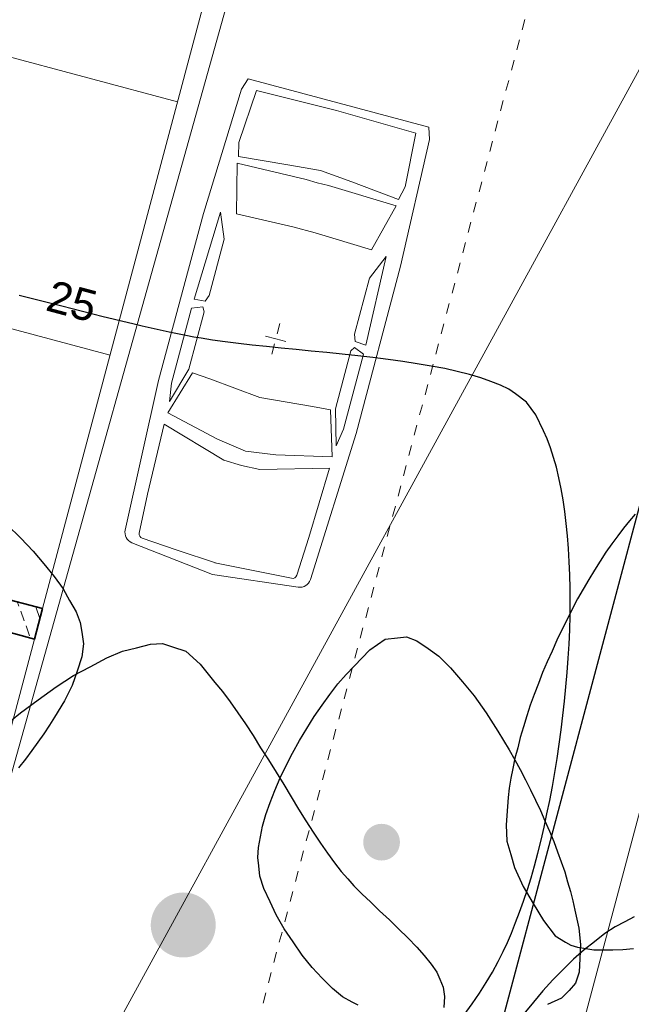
# Model space of a CAD drawing. Header units: metres. Extents: x 4462371 to 4462630, y 5328161 to 5328403.
# Tile 74 of 152: x 4462442.76 to 4462448.59, y 5328267.54 to 5328276.93. Entities that reach past the tile are written whole.
import ezdxf

# ---------------------------------------------------------------- set-up
doc = ezdxf.new("R2010")
doc.units = ezdxf.units.M
doc.header["$PDMODE"] = 65
doc.linetypes.add('AUSGEZOGEN', pattern=[0])
doc.linetypes.add('VERDECKT2_S2', pattern=[0.15, 0.1, -0.05])
doc.layers.add('B30_BEWSYM', color=3, linetype='AUSGEZOGEN')
doc.layers.add('B31_BEWLIN', color=3, linetype='AUSGEZOGEN')
for name, color, linetype, lineweight in [('Maßlinie_Allgemein', 7, 'AUSGEZOGEN', 13), ('Schraffur', 7, 'AUSGEZOGEN', 158), ('Standard', 7, 'AUSGEZOGEN', 13)]:
    doc.layers.add(name, color=color, linetype=linetype, lineweight=lineweight)
doc.styles.add('ARIAL', font='ARIAL.TTF')
doc.dimstyles.new('_DIMSTYLE_3', dxfattribs={"dimtxt": 0.2, "dimasz": 0.3, "dimexe": 0, "dimexo": 0, "dimgap": 0.1, "dimtad": 2, "dimrnd": 0.005, "dimzin": 4, "dimdsep": 46, "dimtxsty": 'ARIAL', "dimblk1": 'ALL_ML_STRICH', "dimblk2": 'ALL_ML_STRICH', "dimsah": 1, "dimcen": 0, "dimclrd": 7, "dimclre": 7, "dimclrt": 7, "dimadec": 0, "dimazin": 0, "dimtfac": 1, "dimtdec": 0, "dimtix": 1, "dimtmove": 2, "dimatfit": 3, "dimfxl": 0, "dimtzin": 0, "dimlwd": 0, "dimlwe": 13, "dimarcsym": 0})
doc.dimstyles.new('_DIMSTYLE_8', dxfattribs={"dimtxt": 0.2, "dimasz": 0.3, "dimexe": 0, "dimexo": 0, "dimgap": 0.1, "dimtad": 2, "dimdec": 3, "dimrnd": 0.005, "dimzin": 4, "dimdsep": 46, "dimtxsty": 'ARIAL', "dimblk1": 'ALL_ML_STRICH', "dimblk2": 'ALL_ML_STRICH', "dimsah": 1, "dimcen": 0, "dimclrd": 7, "dimclre": 7, "dimclrt": 7, "dimadec": 0, "dimazin": 0, "dimtfac": 1, "dimtdec": 0, "dimtix": 1, "dimtmove": 2, "dimatfit": 3, "dimfxl": 0, "dimtzin": 0, "dimlwd": 0, "dimlwe": 13, "dimarcsym": 0})
doc.dimstyles.new('_DIMSTYLE_9', dxfattribs={"dimtxt": 0.2, "dimasz": 0.3, "dimexe": 0, "dimexo": 1e-06, "dimgap": 0.1, "dimtad": 2, "dimdec": 3, "dimrnd": 0.005, "dimzin": 4, "dimdsep": 46, "dimtxsty": 'ARIAL', "dimblk1": 'ALL_ML_STRICH', "dimblk2": 'ALL_ML_STRICH', "dimsah": 1, "dimcen": 0, "dimse1": 1, "dimse2": 1, "dimclrd": 7, "dimclre": 7, "dimclrt": 7, "dimadec": 0, "dimazin": 0, "dimtfac": 1, "dimtdec": 0, "dimtix": 1, "dimtmove": 2, "dimatfit": 3, "dimfxl": 0, "dimtzin": 0, "dimlwd": 0, "dimlwe": 13, "dimarcsym": 0})

# ---------------------------------------------------------------- blocks, each defined once
blk = doc.blocks.new('ALL_ML_STRICH')
at = {"color": 0, "linetype": 'ByBlock', "lineweight": -2}
for p, q in [((0, -0.5), (0, 0.5)), ((-1, 0), (0.5, 0)), ((-0.3, -0.3), (0.3, 0.3))]:
    blk.add_line(p, q, dxfattribs=at)
blk = doc.blocks.new('*D145')
at = {"layer": 'DEFPOINTS', "color": 7, "linetype": 'AUSGEZOGEN', "lineweight": 13}
for p in [(4462472.1588, 5328337.1734), (4462441.0495, 5328239.2141), (4462448.6351, 5328237.1938)]:
    blk.add_point(p, dxfattribs=at)
at = {"layer": 'Maßlinie_Allgemein', "color": 7, "linetype": 'AUSGEZOGEN', "lineweight": -2}
blk.add_line((4462448.6351, 5328237.1938), (4462475.0578, 5328336.4013), dxfattribs=at)
at = {"layer": 'Maßlinie_Allgemein', "color": 7, "linetype": 'AUSGEZOGEN', "lineweight": 13, "xscale": 0.3, "yscale": 0.3, "zscale": 0.3}
for p, rotation in [((4462475.0578, 5328336.4013), 75.08618496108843), ((4462448.6351, 5328237.1938), 255.0861849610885)]:
    blk.add_blockref('ALL_ML_STRICH', p, dxfattribs=dict(at, rotation=rotation))
at = {"layer": 'Maßlinie_Allgemein', "color": 7, "linetype": 'AUSGEZOGEN', "lineweight": 13, "insert": (4462461.6626, 5328286.8977), "char_height": 0.2, "width": 1.4, "attachment_point": 5, "rotation": 75.08618, "style": 'ARIAL'}
blk.add_mtext('\\A1;{\\A1;{102.66\\H0.132000;\\S5^ ;}}', dxfattribs=at)
blk = doc.blocks.new('*D146')
at = {"layer": 'DEFPOINTS', "color": 7, "linetype": 'AUSGEZOGEN', "lineweight": 13}
for p in [(4462472.1588, 5328337.1734), (4462440.1487, 5328235.832), (4462448.459, 5328233.6186)]:
    blk.add_point(p, dxfattribs=at)
at = {"layer": 'Maßlinie_Allgemein', "color": 7, "linetype": 'AUSGEZOGEN', "lineweight": -2}
blk.add_line((4462448.459, 5328233.6186), (4462475.7825, 5328336.2083), dxfattribs=at)
at = {"layer": 'Maßlinie_Allgemein', "color": 7, "linetype": 'AUSGEZOGEN', "lineweight": 13, "xscale": 0.3, "yscale": 0.3, "zscale": 0.3}
for p, rotation in [((4462475.7825, 5328336.2083), 75.08618496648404), ((4462448.459, 5328233.6186), 255.086184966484)]:
    blk.add_blockref('ALL_ML_STRICH', p, dxfattribs=dict(at, rotation=rotation))
at = {"layer": 'Maßlinie_Allgemein', "color": 7, "linetype": 'AUSGEZOGEN', "lineweight": 13, "insert": (4462461.9369, 5328285.0136), "char_height": 0.2, "width": 1.4, "attachment_point": 5, "rotation": 75.08618, "style": 'ARIAL'}
blk.add_mtext('\\A1;{\\A1;{106.16\\H0.132000;\\S5^ ;}}', dxfattribs=at)
blk = doc.blocks.new('*D147')
at = {"layer": 'DEFPOINTS', "color": 7, "linetype": 'AUSGEZOGEN', "lineweight": 13}
for p in [(4462443.028, 5328324.9358), (4462425.5437, 5328259.2972), (4462428.6863, 5328258.4602)]:
    blk.add_point(p, dxfattribs=at)
at = {"layer": 'Maßlinie_Allgemein', "color": 7, "linetype": 'AUSGEZOGEN', "lineweight": -2}
for p, q in [((4462428.6863, 5328258.4602), (4462446.1685, 5328324.0994)), ((4462446.1685, 5328324.0994), (4462446.1685, 5328324.0994)), ((4462428.6863, 5328258.4602), (4462428.6863, 5328258.4602))]:
    blk.add_line(p, q, dxfattribs=at)
at = {"layer": 'Maßlinie_Allgemein', "color": 7, "linetype": 'AUSGEZOGEN', "lineweight": 13, "xscale": 0.3, "yscale": 0.3, "zscale": 0.3}
for p, rotation in [((4462446.1685, 5328324.0994), 75.08618508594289), ((4462428.6863, 5328258.4602), 255.0861850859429)]:
    blk.add_blockref('ALL_ML_STRICH', p, dxfattribs=dict(at, rotation=rotation))
at = {"layer": 'Maßlinie_Allgemein', "color": 7, "linetype": 'AUSGEZOGEN', "lineweight": 13, "insert": (4462437.2378, 5328291.3584), "char_height": 0.2, "width": 1.2, "attachment_point": 5, "rotation": 75.08619, "style": 'ARIAL'}
blk.add_mtext('\\A1;{\\A1;{67.92\\H0.132000;\\S5^ ;}}', dxfattribs=at)
blk = doc.blocks.new('*D149')
at = {"layer": 'DEFPOINTS', "color": 7, "linetype": 'AUSGEZOGEN', "lineweight": 13}
for p in [(4462455.4321, 5328294.7699), (4462444.6135, 5328257.0641), (4462445.3383, 5328256.871)]:
    blk.add_point(p, dxfattribs=at)
at = {"layer": 'Maßlinie_Allgemein', "color": 7, "linetype": 'AUSGEZOGEN', "lineweight": -2}
for p, q in [((4462444.6135, 5328257.0641), (4462454.7074, 5328294.9629)), ((4462454.7074, 5328294.9629), (4462454.7074, 5328294.9629)), ((4462444.6135, 5328257.0641), (4462444.6135, 5328257.0641))]:
    blk.add_line(p, q, dxfattribs=at)
at = {"layer": 'Maßlinie_Allgemein', "color": 7, "linetype": 'AUSGEZOGEN', "lineweight": 13, "xscale": 0.3, "yscale": 0.3, "zscale": 0.3}
for p, rotation in [((4462454.7074, 5328294.9629), 75.0861849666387), ((4462444.6135, 5328257.0641), 255.0861849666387)]:
    blk.add_blockref('ALL_ML_STRICH', p, dxfattribs=dict(at, rotation=rotation))
at = {"layer": 'Maßlinie_Allgemein', "color": 7, "linetype": 'AUSGEZOGEN', "lineweight": 13, "insert": (4462449.4658, 5328276.0734), "char_height": 0.2, "width": 1, "attachment_point": 5, "rotation": 75.08618, "style": 'ARIAL'}
blk.add_mtext('\\A1;{\\A1;{39.22\\H0.132000;\\S^ ;}}', dxfattribs=at)
blk = doc.blocks.new('*D233')
at = {"layer": 'DEFPOINTS', "color": 7, "linetype": 'AUSGEZOGEN', "lineweight": 13}
for p in [(4462449.2767, 5328269.327), (4462447.3464, 5328262.0797), (4462452.5645, 5328260.6899)]:
    blk.add_point(p, dxfattribs=at)
at = {"layer": 'Maßlinie_Allgemein', "color": 7, "linetype": 'AUSGEZOGEN', "lineweight": -2}
for p, q in [((4462452.5645, 5328260.6899), (4462454.4948, 5328267.9372)), ((4462454.4948, 5328267.9372), (4462454.4948, 5328267.9372)), ((4462452.5645, 5328260.6899), (4462452.5645, 5328260.6899))]:
    blk.add_line(p, q, dxfattribs=at)
at = {"layer": 'Maßlinie_Allgemein', "color": 7, "linetype": 'AUSGEZOGEN', "lineweight": 13, "xscale": 0.3, "yscale": 0.3, "zscale": 0.3}
for p, rotation in [((4462454.4948, 5328267.9372), 75.08618496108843), ((4462452.5645, 5328260.6899), 255.0861849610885)]:
    blk.add_blockref('ALL_ML_STRICH', p, dxfattribs=dict(at, rotation=rotation))
at = {"layer": 'Maßlinie_Allgemein', "color": 7, "linetype": 'AUSGEZOGEN', "lineweight": 13, "insert": (4462453.2919, 5328264.2112), "char_height": 0.2, "width": 0.8, "attachment_point": 5, "rotation": 75.08618, "style": 'ARIAL'}
blk.add_mtext('\\A1;{\\A1;{7.50\\H0.132000;\\S^ ;}}', dxfattribs=at)
blk = doc.blocks.new('*D265')
at = {"layer": 'DEFPOINTS', "color": 7, "linetype": 'AUSGEZOGEN', "lineweight": 13}
for p in [(4462444.3267, 5328278.7173), (4462435.7288, 5328273.2458), (4462442.3964, 5328271.4699)]:
    blk.add_point(p, dxfattribs=at)
at = {"layer": 'Maßlinie_Allgemein', "color": 7, "linetype": 'AUSGEZOGEN', "lineweight": -2}
for p, q in [((4462435.7288, 5328273.2458), (4462437.6591, 5328280.4931)), ((4462437.6591, 5328280.4931), (4462437.6591, 5328280.4931)), ((4462435.7288, 5328273.2458), (4462435.7288, 5328273.2458))]:
    blk.add_line(p, q, dxfattribs=at)
at = {"layer": 'Maßlinie_Allgemein', "color": 7, "linetype": 'AUSGEZOGEN', "lineweight": 13, "xscale": 0.3, "yscale": 0.3, "zscale": 0.3}
for p, rotation in [((4462437.6591, 5328280.4931), 75.08618503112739), ((4462435.7288, 5328273.2458), 255.0861850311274)]:
    blk.add_blockref('ALL_ML_STRICH', p, dxfattribs=dict(at, rotation=rotation))
at = {"layer": 'Maßlinie_Allgemein', "color": 7, "linetype": 'AUSGEZOGEN', "lineweight": 13, "insert": (4462436.5012, 5328276.9361), "char_height": 0.2, "width": 0.8, "attachment_point": 5, "rotation": 75.08619, "style": 'ARIAL'}
blk.add_mtext('\\A1;{\\A1;{7.50\\H0.132000;\\S^ ;}}', dxfattribs=at)
blk = doc.blocks.new('*D387')
at = {"layer": 'DEFPOINTS', "color": 7, "linetype": 'AUSGEZOGEN', "lineweight": 13}
for p in [(4462438.8863, 5328346.0351), (4462414.0791, 5328264.9378), (4462421.133, 5328263.0591)]:
    blk.add_point(p, dxfattribs=at)
at = {"layer": 'Maßlinie_Allgemein', "color": 7, "linetype": 'AUSGEZOGEN', "lineweight": -2}
for p, q in [((4462421.133, 5328263.0591), (4462442.9448, 5328344.9542)), ((4462442.9448, 5328344.9542), (4462442.9448, 5328344.9542)), ((4462421.133, 5328263.0591), (4462421.133, 5328263.0591))]:
    blk.add_line(p, q, dxfattribs=at)
at = {"layer": 'Maßlinie_Allgemein', "color": 7, "linetype": 'AUSGEZOGEN', "lineweight": 13, "xscale": 0.3, "yscale": 0.3, "zscale": 0.3}
for p, rotation in [((4462442.9448, 5328344.9542), 75.08618496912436), ((4462421.133, 5328263.0591), 255.0861849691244)]:
    blk.add_blockref('ALL_ML_STRICH', p, dxfattribs=dict(at, rotation=rotation))
at = {"layer": 'Maßlinie_Allgemein', "color": 7, "linetype": 'AUSGEZOGEN', "lineweight": 13, "insert": (4462431.8439, 5328304.0648), "char_height": 0.2, "width": 1, "attachment_point": 5, "rotation": 75.08618, "style": 'ARIAL'}
blk.add_mtext('\\A1;{\\A1;{84.75\\H0.132000;\\S^ ;}}', dxfattribs=at)
blk = doc.blocks.new('*D390')
at = {"layer": 'DEFPOINTS', "color": 7, "linetype": 'AUSGEZOGEN', "lineweight": 13}
for p in [(4462438.8863, 5328346.0351), (4462408.6273, 5328247.8493), (4462417.2468, 5328245.5536)]:
    blk.add_point(p, dxfattribs=at)
at = {"layer": 'Maßlinie_Allgemein', "color": 7, "linetype": 'AUSGEZOGEN', "lineweight": -2}
for p, q in [((4462417.2468, 5328245.5536), (4462443.6695, 5328344.7612)), ((4462443.6695, 5328344.7612), (4462443.6695, 5328344.7612)), ((4462417.2468, 5328245.5536), (4462417.2468, 5328245.5536))]:
    blk.add_line(p, q, dxfattribs=at)
at = {"layer": 'Maßlinie_Allgemein', "color": 7, "linetype": 'AUSGEZOGEN', "lineweight": 13, "xscale": 0.3, "yscale": 0.3, "zscale": 0.3}
for p, rotation in [((4462443.6695, 5328344.7612), 75.08618496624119), ((4462417.2468, 5328245.5536), 255.0861849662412)]:
    blk.add_blockref('ALL_ML_STRICH', p, dxfattribs=dict(at, rotation=rotation))
at = {"layer": 'Maßlinie_Allgemein', "color": 7, "linetype": 'AUSGEZOGEN', "lineweight": 13, "insert": (4462430.2666, 5328295.2286), "char_height": 0.2, "width": 1.4, "attachment_point": 5, "rotation": 75.08618, "style": 'ARIAL'}
blk.add_mtext('\\A1;{\\A1;{102.66\\H0.132000;\\S5^ ;}}', dxfattribs=at)
blk = doc.blocks.new('*D394')
at = {"layer": 'DEFPOINTS', "color": 7, "linetype": 'AUSGEZOGEN', "lineweight": 13}
for p in [(4462448.8897, 5328312.946), (4462431.5683, 5328260.5385), (4462434.7088, 5328259.7021)]:
    blk.add_point(p, dxfattribs=at)
at = {"layer": 'Maßlinie_Allgemein', "color": 7, "linetype": 'AUSGEZOGEN', "lineweight": -2}
for p, q in [((4462431.5683, 5328260.5385), (4462445.7491, 5328313.7824)), ((4462445.7491, 5328313.7824), (4462445.7491, 5328313.7824)), ((4462431.5683, 5328260.5385), (4462431.5683, 5328260.5385))]:
    blk.add_line(p, q, dxfattribs=at)
at = {"layer": 'Maßlinie_Allgemein', "color": 7, "linetype": 'AUSGEZOGEN', "lineweight": 13, "xscale": 0.3, "yscale": 0.3, "zscale": 0.3}
for p, rotation in [((4462445.7491, 5328313.7824), 75.08618503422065), ((4462431.5683, 5328260.5385), 255.0861850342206)]:
    blk.add_blockref('ALL_ML_STRICH', p, dxfattribs=dict(at, rotation=rotation))
at = {"layer": 'Maßlinie_Allgemein', "color": 7, "linetype": 'AUSGEZOGEN', "lineweight": 13, "insert": (4462438.464, 5328287.2197), "char_height": 0.2, "width": 1, "attachment_point": 5, "rotation": 75.08619, "style": 'ARIAL'}
blk.add_mtext('\\A1;{\\A1;{55.10\\H0.132000;\\S^ ;}}', dxfattribs=at)
blk = doc.blocks.new('Nadelbaum_Stamm$BY$_2')
at = {"lineweight": 13}
blk.add_hatch(color=7, dxfattribs=at).paths.add_polyline_path([(0, 0.5), (-0.051, 0.497), (-0.101, 0.49), (-0.15, 0.477), (-0.197, 0.459), (-0.243, 0.437), (-0.286, 0.41), (-0.326, 0.379), (-0.362, 0.344), (-0.395, 0.306), (-0.424, 0.264), (-0.449, 0.22), (-0.469, 0.174), (-0.484, 0.125), (-0.494, 0.076), (-0.499, 0.025), (-0.499, -0.025), (-0.494, -0.076), (-0.484, -0.125), (-0.469, -0.174), (-0.449, -0.22), (-0.424, -0.264), (-0.395, -0.306), (-0.362, -0.344), (-0.326, -0.379), (-0.286, -0.41), (-0.243, -0.437), (-0.197, -0.459), (-0.15, -0.477), (-0.101, -0.49), (-0.051, -0.497), (0, -0.5), (0.051, -0.497), (0.101, -0.49), (0.15, -0.477), (0.197, -0.459), (0.243, -0.437), (0.286, -0.41), (0.326, -0.379), (0.362, -0.344), (0.395, -0.306), (0.424, -0.264), (0.449, -0.22), (0.469, -0.174), (0.484, -0.125), (0.494, -0.076), (0.499, -0.025), (0.499, 0.025), (0.494, 0.076), (0.484, 0.125), (0.469, 0.174), (0.449, 0.22), (0.424, 0.264), (0.395, 0.306), (0.362, 0.344), (0.326, 0.379), (0.286, 0.41), (0.243, 0.437), (0.197, 0.459), (0.15, 0.477), (0.101, 0.49), (0.051, 0.497)])

msp = doc.modelspace()

# ---------------------------------------------------------------- hatches: boundary and pattern name
at = {"layer": 'Schraffur', "linetype": 'AUSGEZOGEN', "lineweight": 18}
h = msp.add_hatch(dxfattribs=at)
h.set_pattern_fill('SCHRAFFUR_7', scale=0.1, angle=65, style=0, pattern_type=2)
h.set_pattern_definition([(110, (0, 0), (-0.281907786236, -0.102606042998), []), (110, (-0.14095, -0.0513), (-0.281907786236, -0.102606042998), [0.1, -0.05])])
h.paths.add_polyline_path([(4462442.3192, 5328271.18005), (4462442.89899, 5328271.02563), (4462442.9762, 5328271.31553), (4462442.39641, 5328271.46994)], flags=0)

# ---------------------------------------------------------------- linework, layer by layer
at = {"layer": 'B31_BEWLIN', "color": 250, "linetype": 'AUSGEZOGEN'}
for points in [[(4462446.99819, 5328267.44477), (4462447.07431, 5328267.54839), (4462447.14387, 5328267.65064), (4462447.20607, 5328267.7509), (4462447.26766, 5328267.85194), (4462447.3219, 5328267.95099), (4462447.36887, 5328268.04711), (4462447.4092, 5328268.13233), (4462447.44903, 5328268.22379), (4462447.48686, 5328268.32261), (4462447.5261, 5328268.42127), (4462447.56397, 5328268.52649), (4462447.59969, 5328268.63766), (4462447.6354, 5328268.74883), (4462447.66817, 5328268.86533), (4462447.70003, 5328268.9862), (4462447.73049, 5328269.10723), (4462447.75924, 5328269.23203), (4462447.7863, 5328269.36058), (4462447.81398, 5328269.48834), (4462447.83996, 5328269.61986), (4462447.86267, 5328269.7539), (4462447.8846, 5328269.88732), (4462447.90466, 5328270.02309), (4462447.92192, 5328270.15918), (4462447.93918, 5328270.29528), (4462447.95441, 5328270.43232), (4462447.96605, 5328270.56907), (4462447.97909, 5328270.70566), (4462447.98932, 5328270.84257), (4462447.99721, 5328270.97762), (4462448.00368, 5328271.11284), (4462448.00781, 5328271.24619), (4462448.00879, 5328271.37706), (4462448.00916, 5328271.50872), (4462448.00561, 5328271.63727), (4462447.99954, 5328271.76255), (4462447.99347, 5328271.88784), (4462447.9841, 5328272.00923), (4462447.97127, 5328272.12534), (4462447.95844, 5328272.24144), (4462447.94214, 5328272.35226), (4462447.92239, 5328272.45778), (4462447.90122, 5328272.56346), (4462447.87722, 5328272.66307), (4462447.8488, 5328272.75536), (4462447.82117, 5328272.84827), (4462447.78975, 5328272.93308), (4462447.75453, 5328273.00979), (4462447.6813, 5328273.16353), (4462447.59212, 5328273.28425), (4462447.48545, 5328273.3618), (4462447.42346, 5328273.40709), (4462447.34401, 5328273.44623), (4462447.25127, 5328273.48123), (4462447.15712, 5328273.51638), (4462447.04906, 5328273.54818), (4462446.9305, 5328273.57549), (4462446.81195, 5328273.60281), (4462446.68307, 5328273.62706), (4462446.54747, 5328273.64853), (4462446.41265, 5328273.67062), (4462446.2711, 5328273.68994), (4462446.12719, 5328273.70739), (4462445.98188, 5328273.72501), (4462445.83344, 5328273.74014), (4462445.6864, 5328273.75511), (4462445.53936, 5328273.77009), (4462445.39434, 5328273.78411), (4462445.25292, 5328273.79843), (4462445.1115, 5328273.81274), (4462444.97429, 5328273.82657), (4462444.84584, 5328273.84223), (4462444.7166, 5328273.85726), (4462444.59612, 5328273.87413), (4462444.48872, 5328273.89218), (4462444.4173, 5328273.90347), (4462444.34131, 5328273.9173), (4462444.26144, 5328273.93442), (4462444.18218, 5328273.95076), (4462444.09888, 5328273.96899), (4462444.01215, 5328273.98834), (4462443.92541, 5328274.00768), (4462443.83541, 5328274.02954), (4462443.7426, 5328274.05173), (4462443.64917, 5328274.0747), (4462443.55293, 5328274.098), (4462443.45467, 5328274.12225), (4462443.3578, 5328274.14633), (4462443.25892, 5328274.17136), (4462443.15941, 5328274.19717), (4462443.05912, 5328274.22237), (4462442.95742, 5328274.24772), (4462442.85573, 5328274.27308), (4462442.75403, 5328274.29844)], [(4462448.62869, 5328272.21584), (4462448.57371, 5328272.15319), (4462448.51791, 5328272.08351), (4462448.46223, 5328272.00883), (4462448.40578, 5328271.93353), (4462448.34945, 5328271.85324), (4462448.29404, 5328271.76856), (4462448.23925, 5328271.68311), (4462448.18475, 5328271.59406), (4462448.13196, 5328271.50125), (4462448.07916, 5328271.40844), (4462448.02806, 5328271.31187), (4462447.97882, 5328271.21296), (4462447.92958, 5328271.11404), (4462447.88159, 5328271.01355), (4462447.83624, 5328270.91134), (4462447.78948, 5328270.80928), (4462447.74537, 5328270.7055), (4462447.70486, 5328270.602), (4462447.66434, 5328270.49851), (4462447.62742, 5328270.39531), (4462447.59409, 5328270.29241), (4462447.56155, 5328270.19013), (4462447.5326, 5328270.08814), (4462447.50757, 5328269.98925), (4462447.48176, 5328269.88974), (4462447.46048, 5328269.79256), (4462447.44313, 5328269.69847), (4462447.42656, 5328269.60501), (4462447.41532, 5328269.51448), (4462447.40956, 5328269.42831), (4462447.39665, 5328269.25611), (4462447.40491, 5328269.10067), (4462447.44077, 5328268.97294), (4462447.47575, 5328268.84683), (4462447.55823, 5328268.66852), (4462447.65609, 5328268.50622), (4462447.75317, 5328268.3433), (4462447.8658, 5328268.19778), (4462447.96326, 5328268.13806), (4462448.01402, 5328268.10722), (4462448.07935, 5328268.08751), (4462448.15629, 5328268.07572), (4462448.2326, 5328268.0647), (4462448.31989, 5328268.06238), (4462448.41486, 5328268.06486), (4462448.50983, 5328268.06733), (4462448.61185, 5328268.0754)], [(4462442.63879, 5328272.11285), (4462442.76808, 5328271.98818), (4462442.88598, 5328271.86341), (4462442.98718, 5328271.74201), (4462443.08776, 5328271.62139), (4462443.17164, 5328271.50414), (4462443.23433, 5328271.39433), (4462443.29561, 5328271.28469), (4462443.33568, 5328271.1825), (4462443.3502, 5328271.09078), (4462443.36635, 5328270.98104), (4462443.34961, 5328270.85556), (4462443.30456, 5328270.71914), (4462443.25809, 5328270.58288), (4462443.18471, 5328270.43551), (4462443.08911, 5328270.28077), (4462443.04171, 5328270.20371), (4462442.98897, 5328270.1237), (4462442.93186, 5328270.04279), (4462442.87413, 5328269.96265), (4462442.81186, 5328269.8802), (4462442.746, 5328269.79746)], [(4462442.59489, 5328270.18405), (4462442.76553, 5328270.32295), (4462442.93437, 5328270.44639), (4462443.10461, 5328270.56967), (4462443.27227, 5328270.67688), (4462443.43092, 5328270.76165), (4462443.58956, 5328270.84641), (4462443.73919, 5328270.90873), (4462443.87274, 5328270.94303), (4462444.0055, 5328270.9767), (4462444.12141, 5328270.98173), (4462444.21511, 5328270.95051), (4462444.21511, 5328270.95051), (4462444.34156, 5328270.90984), (4462444.47866, 5328270.78497), (4462444.62021, 5328270.61261), (4462444.69207, 5328270.52665), (4462444.76466, 5328270.42851), (4462444.83783, 5328270.32318), (4462444.91038, 5328270.21864), (4462444.98335, 5328270.1055), (4462445.056, 5328269.98956), (4462445.12943, 5328269.87423), (4462445.20316, 5328269.75532), (4462445.27564, 5328269.63797), (4462445.34672, 5328269.52078), (4462445.41797, 5328269.405), (4462445.48768, 5328269.29438), (4462445.55738, 5328269.18376), (4462445.62572, 5328269.0797), (4462445.69239, 5328268.98581), (4462445.75985, 5328268.89254), (4462445.82485, 5328268.8088), (4462445.88768, 5328268.73925), (4462445.94519, 5328268.6745), (4462446.0218, 5328268.59867), (4462446.10634, 5328268.51765), (4462446.19088, 5328268.43662), (4462446.28336, 5328268.3504), (4462446.37225, 5328268.26389), (4462446.46035, 5328268.17676), (4462446.54486, 5328268.08933), (4462446.6144, 5328268.00792), (4462446.68317, 5328267.92588), (4462446.73759, 5328267.84908), (4462446.76612, 5328267.78273), (4462446.79746, 5328267.70899), (4462446.80886, 5328267.61726), (4462446.80317, 5328267.51327)], [(4462445.98485, 5328267.53471), (4462445.9276, 5328267.56613), (4462445.83752, 5328267.6145), (4462445.74079, 5328267.6948), (4462445.64417, 5328267.79432), (4462445.54754, 5328267.89383), (4462445.45179, 5328268.01317), (4462445.36608, 5328268.13918), (4462445.27958, 5328268.26457), (4462445.20311, 5328268.39662), (4462445.14582, 5328268.52217), (4462445.08774, 5328268.6471), (4462445.04884, 5328268.76552), (4462445.03842, 5328268.86475), (4462445.02915, 5328268.94507), (4462445.03634, 5328269.03749), (4462445.05608, 5328269.13984), (4462445.07504, 5328269.24157), (4462445.10637, 5328269.35182), (4462445.14819, 5328269.46655), (4462445.19002, 5328269.58128), (4462445.24171, 5328269.70127), (4462445.30042, 5328269.82044), (4462445.36054, 5328269.93945), (4462445.42706, 5328270.05843), (4462445.4973, 5328270.1727), (4462445.56754, 5328270.28697), (4462445.64151, 5328270.39653), (4462445.71653, 5328270.49672), (4462445.79232, 5328270.59753), (4462445.87057, 5328270.6888), (4462445.94656, 5328270.76681), (4462446.09714, 5328270.92299), (4462446.24213, 5328271.02501), (4462446.36083, 5328271.03667), (4462446.36083, 5328271.03667), (4462446.44807, 5328271.04518), (4462446.54689, 5328271.00735), (4462446.65224, 5328270.93387), (4462446.75698, 5328270.86118), (4462446.86808, 5328270.75144), (4462446.98061, 5328270.61732), (4462447.09315, 5328270.48321), (4462447.20695, 5328270.32333), (4462447.31677, 5328270.14753), (4462447.37208, 5328270.05994), (4462447.42689, 5328269.96814), (4462447.48013, 5328269.8751), (4462447.53259, 5328269.78143), (4462447.58332, 5328269.68512), (4462447.63108, 5328269.58774), (4462447.67883, 5328269.49035), (4462447.72502, 5328269.39172), (4462447.76762, 5328269.2928), (4462447.81099, 5328269.19449), (4462447.85078, 5328269.0959), (4462447.88713, 5328268.99841), (4462447.92349, 5328268.90093), (4462447.95579, 5328268.80534), (4462447.98342, 5328268.71243), (4462448.01105, 5328268.61951), (4462448.03401, 5328268.52928), (4462448.05247, 5328268.44313), (4462448.08999, 5328268.27005), (4462448.1073, 5328268.11285), (4462448.09991, 5328267.98201), (4462448.09252, 5328267.85118), (4462448.06043, 5328267.7467), (4462447.99821, 5328267.67726), (4462447.92677, 5328267.60137), (4462447.7909, 5328267.54101)], [(4462448.61917, 5328268.37676), (4462448.52819, 5328268.32897), (4462448.43658, 5328268.28197), (4462448.33942, 5328268.21781), (4462448.24, 5328268.14039), (4462448.14137, 5328268.06359), (4462448.03987, 5328267.97432), (4462447.94097, 5328267.87691), (4462447.8427, 5328267.77871), (4462447.74642, 5328267.67316), (4462447.65684, 5328267.56399), (4462447.56585, 5328267.45498)]]:
    msp.add_lwpolyline(points, dxfattribs=at)
at = {"layer": 'Standard', "color": 7, "linetype": 'VERDECKT2_S2', "lineweight": 13}
for p, q in [((4462464.76813, 5328341.47964), (4462441.73155, 5328254.98577)), ((4462445.23867, 5328274.03187), (4462445.16146, 5328273.74198)), ((4462445.20007, 5328273.88693), (4462445.05512, 5328273.92553)), ((4462445.20007, 5328273.88693), (4462445.34501, 5328273.84832))]:
    msp.add_line(p, q, dxfattribs=at)
at = {"layer": 'Standard', "color": 253, "linetype": 'AUSGEZOGEN', "lineweight": 18}
for p, q in [((4462446.52177, 5328283.46219), (4462440.24812, 5328261.0726)), ((4462440.24812, 5328261.0726), (4462451.73987, 5328282.07241))]:
    msp.add_line(p, q, dxfattribs=at)
at = {"layer": 'Standard', "color": 7, "linetype": 'AUSGEZOGEN', "lineweight": 13}
for p, q in [((4462444.90644, 5328278.56288), (4462442.9762, 5328271.31553)), ((4462439.91452, 5328277.30527), (4462444.26303, 5328276.1471)), ((4462439.27111, 5328274.88948), (4462443.61961, 5328273.73131)), ((4462442.89899, 5328271.02563), (4462440.96875, 5328263.77828)), ((4462448.69687, 5328269.48144), (4462446.76663, 5328262.23408))]:
    msp.add_line(p, q, dxfattribs=at)
at = {"layer": 'Standard', "color": 253, "linetype": 'AUSGEZOGEN', "lineweight": 13}
for p, q in [((4462444.87227, 5328276.26644), (4462444.93753, 5328276.3647)), ((4462446.65978, 5328275.90412), (4462444.93753, 5328276.3647)), ((4462444.51017, 5328275.08019), (4462444.87227, 5328276.26644)), ((4462444.84836, 5328275.75858), (4462445.01668, 5328276.25355)), ((4462445.01668, 5328276.25355), (4462445.77916, 5328276.0616)), ((4462446.53572, 5328275.84748), (4462445.77916, 5328276.0616)), ((4462446.4346, 5328275.33455), (4462446.53572, 5328275.84748)), ((4462446.66729, 5328275.78659), (4462446.65978, 5328275.90412)), ((4462444.84556, 5328275.62306), (4462444.84836, 5328275.75858)), ((4462446.38918, 5328274.57789), (4462446.66729, 5328275.78659)), ((4462444.84556, 5328275.62306), (4462445.3149, 5328275.54645)), ((4462444.82586, 5328275.07807), (4462444.83248, 5328275.5597)), ((4462444.83248, 5328275.5597), (4462445.49067, 5328275.40561)), ((4462445.3149, 5328275.54645), (4462445.62662, 5328275.491)), ((4462445.92444, 5328275.3835), (4462445.62662, 5328275.491)), ((4462445.49067, 5328275.40561), (4462445.5956, 5328275.37506)), ((4462446.3694, 5328275.2157), (4462445.92444, 5328275.3835)), ((4462445.70185, 5328275.34916), (4462445.5956, 5328275.37506)), ((4462446.34913, 5328275.15427), (4462445.70185, 5328275.34916)), ((4462446.3694, 5328275.2157), (4462446.4346, 5328275.33455)), ((4462446.11453, 5328274.73358), (4462446.34913, 5328275.15427)), ((4462444.08213, 5328273.48859), (4462444.51017, 5328275.08019)), ((4462444.67458, 5328275.09409), (4462444.4207, 5328274.26459)), ((4462444.70955, 5328274.83533), (4462444.67458, 5328275.09409)), ((4462444.82586, 5328275.07807), (4462445.36254, 5328274.95518)), ((4462445.36254, 5328274.95518), (4462445.5758, 5328274.89688)), ((4462444.56649, 5328274.30019), (4462444.70955, 5328274.83533)), ((4462445.5758, 5328274.89688), (4462446.11453, 5328274.73358)), ((4462446.25363, 5328274.67198), (4462446.05974, 5328273.82644)), ((4462446.09421, 5328274.46519), (4462446.25363, 5328274.67198)), ((4462445.96594, 5328272.98501), (4462446.38918, 5328274.57789)), ((4462445.95115, 5328273.93004), (4462446.09421, 5328274.46519)), ((4462444.4207, 5328274.26459), (4462444.52614, 5328274.24541)), ((4462444.52614, 5328274.24541), (4462444.56649, 5328274.30019)), ((4462444.20644, 5328273.46307), (4462444.39673, 5328274.17972)), ((4462444.39673, 5328274.17972), (4462444.50298, 5328274.19246)), ((4462444.50298, 5328274.19246), (4462444.51848, 5328274.14461)), ((4462444.51848, 5328274.14461), (4462444.37201, 5328273.59669)), ((4462445.95879, 5328273.86243), (4462445.95115, 5328273.93004)), ((4462445.95244, 5328273.80499), (4462445.91513, 5328273.77125)), ((4462446.03816, 5328273.74093), (4462445.95244, 5328273.80499)), ((4462446.05974, 5328273.82644), (4462445.95879, 5328273.86243)), ((4462445.91668, 5328273.77265), (4462445.76876, 5328273.21931)), ((4462445.84548, 5328273.02493), (4462446.03816, 5328273.74093)), ((4462444.37201, 5328273.59669), (4462444.18617, 5328273.29108)), ((4462444.16994, 5328273.18228), (4462444.40539, 5328273.56288)), ((4462444.40539, 5328273.56288), (4462444.56984, 5328273.50478)), ((4462444.56984, 5328273.50478), (4462445.04845, 5328273.32807)), ((4462443.76446, 5328272.06469), (4462444.08213, 5328273.48859)), ((4462444.18617, 5328273.29108), (4462444.20644, 5328273.46307)), ((4462445.55135, 5328273.2424), (4462445.04845, 5328273.32807)), ((4462445.72286, 5328273.21069), (4462445.55135, 5328273.2424)), ((4462444.16994, 5328273.18228), (4462444.64398, 5328272.93085)), ((4462445.73698, 5328272.76338), (4462445.72286, 5328273.21069)), ((4462445.76876, 5328273.21931), (4462445.77721, 5328272.86576)), ((4462444.13596, 5328273.07437), (4462443.97778, 5328272.40571)), ((4462444.70642, 5328272.7316), (4462444.13596, 5328273.07437)), ((4462445.53073, 5328271.59252), (4462445.96594, 5328272.98501)), ((4462445.77721, 5328272.86576), (4462445.84548, 5328273.02493)), ((4462444.64398, 5328272.93085), (4462444.91145, 5328272.81567)), ((4462445.20073, 5328272.78202), (4462444.91145, 5328272.81567)), ((4462445.73698, 5328272.76338), (4462445.20073, 5328272.78202)), ((4462444.87485, 5328272.67876), (4462444.70642, 5328272.7316)), ((4462444.87485, 5328272.67876), (4462445.04719, 5328272.64051)), ((4462445.04719, 5328272.64051), (4462445.7126, 5328272.6529)), ((4462445.7126, 5328272.6529), (4462445.51602, 5328271.9945)), ((4462443.89762, 5328272.03451), (4462443.97778, 5328272.40571)), ((4462443.82856, 5328271.94384), (4462444.59732, 5328271.64055)), ((4462443.92551, 5328271.98566), (4462444.25179, 5328271.87735)), ((4462445.40026, 5328271.63282), (4462445.51602, 5328271.9945)), ((4462444.25179, 5328271.87735), (4462444.63414, 5328271.74943)), ((4462445.01491, 5328271.67335), (4462444.61974, 5328271.75328)), ((4462445.41487, 5328271.51979), (4462444.59732, 5328271.64055)), ((4462445.35172, 5328271.6044), (4462445.01491, 5328271.67335))]:
    msp.add_line(p, q, dxfattribs=at)
at = {"layer": 'Standard', "color": 7, "linetype": 'AUSGEZOGEN', "lineweight": 35}
for p, q in [((4462442.9762, 5328271.31553), (4462442.39641, 5328271.46994)), ((4462442.89899, 5328271.02563), (4462442.9762, 5328271.31553)), ((4462442.3192, 5328271.18005), (4462442.89899, 5328271.02563))]:
    msp.add_line(p, q, dxfattribs=at)
at = {"layer": 'Standard', "color": 253, "linetype": 'AUSGEZOGEN', "lineweight": 13}
for centre, radius, start, end in [((4462443.8672, 5328272.04176), 0.10527, 167.423148, 248.469277), ((4462443.93878, 5328272.02562), 0.04211, 167.8169, 251.637858), ((4462445.36016, 5328271.64565), 0.04211, 258.432387, 342.251424), ((4462445.43025, 5328271.62392), 0.10527, 261.597135, 342.64459)]:
    msp.add_arc(centre, radius, start, end, dxfattribs=at)

# ---------------------------------------------------------------- block references
at = {"layer": 'B30_BEWSYM', "color": 3, "linetype": 'AUSGEZOGEN', "lineweight": -3, "rotation": 308.3640628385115}
for p, xscale, yscale, zscale in [((4462446.20935, 5328269.08965), 0.34999999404, 0.3499999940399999, 0.34999999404), ((4462444.31789, 5328268.30027), 0.6200000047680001, 0.6200000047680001, 0.620000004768)]:
    msp.add_blockref('Nadelbaum_Stamm$BY$_2', p, dxfattribs=dict(at, xscale=xscale, yscale=yscale, zscale=zscale))

# ---------------------------------------------------------------- texts
at = {"layer": 'Standard', "color": 7, "linetype": 'AUSGEZOGEN', "lineweight": 18, "insert": (4462443.44238, 5328274.03723), "char_height": 0.3, "width": 0.6199681, "attachment_point": 9, "rotation": 345.086185, "style": 'ARIAL'}
msp.add_mtext('\\W1.00;25', dxfattribs=at)

# ---------------------------------------------------------------- dimensions: what is measured, and where the dimension line sits
at = {"layer": 'Maßlinie_Allgemein', "color": 7, "linetype": 'AUSGEZOGEN', "lineweight": 13}
for base, p1, p2, dimstyle, picture, middle in [((4462443.66951, 5328344.76118), (4462417.24681, 5328245.55364), (4462443.66951, 5328344.76118), '_DIMSTYLE_8', '*D390', (4462430.26661, 5328295.22856)), ((4462442.94477, 5328344.9542), (4462421.13302, 5328263.05909), (4462442.94477, 5328344.9542), '_DIMSTYLE_3', '*D387', (4462431.84388, 5328304.0648)), ((4462475.78249, 5328336.20828), (4462440.14871, 5328235.83199), (4462472.15881, 5328337.1734), '_DIMSTYLE_9', '*D146', (4462461.93692, 5328285.0136)), ((4462475.05775, 5328336.40131), (4462441.04949, 5328239.21409), (4462472.15881, 5328337.1734), '_DIMSTYLE_9', '*D145', (4462461.66257, 5328286.89768)), ((4462446.16849, 5328324.09938), (4462428.68631, 5328258.46021), (4462446.16849, 5328324.09938), '_DIMSTYLE_8', '*D147', (4462437.23783, 5328291.35838)), ((4462445.74913, 5328313.7824), (4462431.56828, 5328260.5385), (4462445.74913, 5328313.7824), '_DIMSTYLE_3', '*D394', (4462438.46397, 5328287.21966)), ((4462454.7074, 5328294.9629), (4462444.61351, 5328257.06406), (4462454.7074, 5328294.9629), '_DIMSTYLE_3', '*D149', (4462449.46577, 5328276.07338)), ((4462437.65909, 5328280.49312), (4462435.72884, 5328273.24577), (4462437.65909, 5328280.49312), '_DIMSTYLE_3', '*D265', (4462436.50121, 5328276.93609)), ((4462454.49476, 5328267.93724), (4462452.56451, 5328260.68989), (4462454.49476, 5328267.93724), '_DIMSTYLE_3', '*D233', (4462453.29186, 5328264.21117))]:
    dim = msp.add_linear_dim(base=base, p1=p1, p2=p2, angle=75.086185, dimstyle=dimstyle, override={"dimpost": '<>', "dimclrd": 7, "dimclre": 7, "dimclrt": 7, "dimlwd": 0, "dimlwe": 13}, dxfattribs=at)
    dim.commit()
    dim.dimension.update_dxf_attribs({"geometry": picture, "text_midpoint": middle, "dimtype": 160})

doc.saveas('drawing.dxf')
